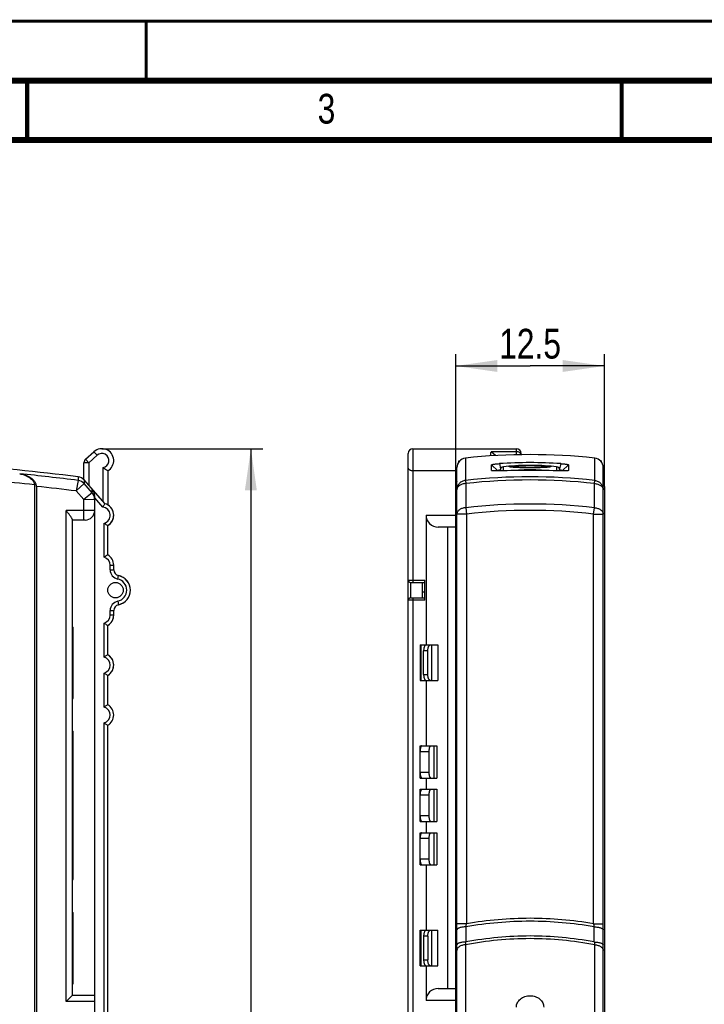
# Model space of a CAD drawing. Header units: millimetres. Extents: x 0 to 420, y 0 to 297.
# Tile 13 of 36: x 114 to 172, y 214 to 297. Entities that reach past the tile are written whole.
import ezdxf

# ---------------------------------------------------------------- set-up
doc = ezdxf.new("R2010")
doc.units = ezdxf.units.MM
doc.header["$LTSCALE"] = 23.1
doc.layers.get('0').update_dxf_attribs({"linetype": 'CONTINUOUS'})
for name, color, linetype in [('T-REX12-TA1-1XX_DXF_DIMENSION', 7, 'CONTINUOUS'), ('T-REX12-TA1-1XX_DXF_FORMAT', 7, 'CONTINUOUS'), ('T-REX12-TA1-DXF_CONTINUOUS_LINE', 7, 'CONTINUOUS'), ('T-REX12-TXX_DXF_CONTINUOUS_LINE', 7, 'CONTINUOUS')]:
    doc.layers.add(name, color=color, linetype=linetype)
doc.styles.get("Standard").update_dxf_attribs({"font": 'txt', "width": 0.8})
doc.dimstyles.new('DIMSTYLE_2', dxfattribs={"dimtxt": 2.5, "dimasz": 3.5, "dimexe": 1, "dimexo": 0, "dimtad": 1, "dimdec": 3, "dimdsep": 46, "dimtxsty": 'Standard', "dimblk": '_FILLED', "dimblk1": '_FILLED', "dimblk2": '_FILLED', "dimcen": 0.09, "dimclrt": 5, "dimadec": 0, "dimazin": 0, "dimtp": 0.2, "dimtm": 0.2, "dimtfac": 1, "dimtdec": 3, "dimtofl": 0, "dimtmove": 0, "dimatfit": 3, "dimldrblk": '_FILLED', "dimfxl": 1, "dimtolj": 1, "dimarcsym": 0})
doc.dimstyles.new('DIMSTYLE_3', dxfattribs={"dimtxt": 2.5, "dimasz": 3.5, "dimexe": 1, "dimexo": 0, "dimtad": 1, "dimdec": 0, "dimdsep": 46, "dimtxsty": 'Standard', "dimblk": '_FILLED', "dimblk1": '_FILLED', "dimblk2": '_FILLED', "dimcen": 0.09, "dimclrt": 5, "dimadec": 0, "dimazin": 0, "dimtp": 0.3, "dimtm": 0.3, "dimtfac": 1, "dimtdec": 0, "dimtofl": 0, "dimtmove": 0, "dimatfit": 3, "dimldrblk": '_FILLED', "dimfxl": 1, "dimtolj": 1, "dimarcsym": 0})

# ---------------------------------------------------------------- blocks, each defined once
blk = doc.blocks.new('_FILLED')
at = {"color": 0, "linetype": 'ByBlock'}
blk.add_solid([(0, 0), (-1, 0.143), (-1, -0.143)], dxfattribs=at)
blk = doc.blocks.new('*D2')
at = {"layer": 'T-REX12-TA1-1XX_DXF_DIMENSION', "color": 2, "linetype": 'Continuous'}
for p, q in [((151.044, 257.873), (151.044, 268.999)), ((163.544, 257.873), (163.544, 268.999)), ((151.044, 267.999), (157.294, 267.999)), ((163.544, 267.999), (157.294, 267.999))]:
    blk.add_line(p, q, dxfattribs=at)
at = {"layer": 'T-REX12-TA1-1XX_DXF_DIMENSION', "color": 2, "linetype": 'Continuous', "xscale": 3.5, "yscale": 3.5, "zscale": 3.5, "rotation": 180}
blk.add_blockref('_FILLED', (151.044, 267.999), dxfattribs=at)
at = {"layer": 'T-REX12-TA1-1XX_DXF_DIMENSION', "color": 2, "linetype": 'Continuous', "xscale": 3.5, "yscale": 3.5, "zscale": 3.5}
blk.add_blockref('_FILLED', (163.544, 267.999), dxfattribs=at)
at = {"layer": 'T-REX12-TA1-1XX_DXF_DIMENSION', "color": 5, "linetype": 'Continuous', "insert": (157.294, 271.124), "char_height": 2.5, "width": 9.91071, "attachment_point": 2, "line_spacing_factor": 0.9}
blk.add_mtext('12.5', dxfattribs=at)
blk = doc.blocks.new('*D3')
at = {"layer": 'T-REX12-TA1-1XX_DXF_DIMENSION', "color": 2, "linetype": 'Continuous'}
for p, q in [((121.277, 261.043), (134.812, 261.043)), ((133.812, 261.043), (133.812, 211.793)), ((133.812, 162.543), (133.812, 211.793)), ((101.777, 162.543), (134.812, 162.543))]:
    blk.add_line(p, q, dxfattribs=at)
at = {"layer": 'T-REX12-TA1-1XX_DXF_DIMENSION', "color": 2, "linetype": 'Continuous', "xscale": 3.5, "yscale": 3.5, "zscale": 3.5}
for p, rotation in [((133.812, 261.043), 90), ((133.812, 162.543), 270)]:
    blk.add_blockref('_FILLED', p, dxfattribs=dict(at, rotation=rotation))
at = {"layer": 'T-REX12-TA1-1XX_DXF_DIMENSION', "color": 5, "linetype": 'Continuous', "insert": (130.687, 211.793), "char_height": 2.5, "width": 5.89286, "attachment_point": 2, "rotation": 90, "line_spacing_factor": 0.9}
blk.add_mtext('99', dxfattribs=at)

msp = doc.modelspace()

# ---------------------------------------------------------------- linework, layer by layer
at = {"layer": 'T-REX12-TA1-1XX_DXF_FORMAT', "color": 9, "linetype": 'Continuous', "const_width": 0.25}
msp.add_lwpolyline([(0, 297), (420, 297)], dxfattribs=at)
at = {"layer": 'T-REX12-TA1-1XX_DXF_FORMAT', "color": 7, "linetype": 'Continuous'}
for points, const_width in [([(125, 292), (125, 297)], 0.25), ([(415, 292), (15, 292)], 0.5), ([(115, 287), (115, 292)], 0.35), ([(165, 287), (165, 292)], 0.35), ([(410, 287), (20, 287)], 0.5)]:
    msp.add_lwpolyline(points, dxfattribs=dict(at, const_width=const_width))
at = {"layer": 'T-REX12-TA1-DXF_CONTINUOUS_LINE', "color": 9, "linetype": 'Continuous'}
for p, q in [((151.857, 260.247), (151.857, 258.3767)), ((162.7309, 258.3767), (162.7309, 260.247)), ((119.2843, 258.6752), (119.2826, 258.3769)), ((119.7862, 258.4108), (119.7848, 258.1142)), ((119.2825, 258.3764), (119.1307, 257.4837)), ((119.1307, 257.4837), (119.7828, 258.1121)), ((119.2826, 258.3769), (119.2825, 258.3764)), ((119.7828, 258.1121), (119.7848, 258.1142)), ((120.4765, 257.3269), (119.7848, 258.1142)), ((120.4768, 257.3275), (120.4769, 257.6006)), ((121.5267, 256.4118), (120.4769, 257.6006)), ((151.857, 258.3767), (151.8857, 258.114)), ((151.8857, 258.114), (151.8834, 256.0739)), ((162.7022, 258.114), (162.7309, 258.3767)), ((162.7045, 256.0739), (162.7022, 258.114)), ((119.7674, 256.759), (119.1307, 257.4837)), ((120.4765, 257.3269), (119.7674, 256.759)), ((119.7674, 256.759), (120.6749, 256.8003)), ((119.7674, 255.0435), (119.7674, 256.759)), ((120.4768, 257.3275), (120.4765, 257.3269)), ((121.3688, 256.1375), (120.6774, 256.9205)), ((151.8834, 256.0739), (151.944, 255.5475)), ((162.644, 255.5475), (162.7045, 256.0739)), ((118.2774, 214.5435), (118.2774, 255.8435)), ((120.6774, 255.8435), (118.2774, 255.8435)), ((151.944, 255.5475), (151.144, 255.5475)), ((151.944, 255.5475), (151.944, 221.0823)), ((162.644, 221.0823), (162.644, 255.5475)), ((162.644, 255.5475), (163.444, 255.5475)), ((121.4774, 251.9143), (121.4774, 254.7727)), ((121.9774, 250.8581), (121.9774, 251.2435)), ((121.9774, 251.2435), (122.2774, 251.2435)), ((121.9774, 250.8581), (122.2774, 250.8581)), ((122.6174, 250.0743), (122.6774, 250.3682)), ((122.6174, 248.2127), (122.6774, 247.9187)), ((121.9774, 247.0435), (121.9774, 247.4288)), ((121.9774, 247.4288), (122.2774, 247.4288)), ((122.2774, 247.0435), (121.9774, 247.0435)), ((121.4774, 243.5143), (121.4774, 246.3727)), ((121.4774, 239.3143), (121.4774, 242.1727)), ((121.4774, 199.1579), (121.4774, 237.9727)), ((151.944, 221.0823), (151.144, 221.0823)), ((151.9006, 220.8197), (151.9, 219.5523)), ((162.644, 221.0823), (163.444, 221.0823)), ((162.6879, 219.5523), (162.6873, 220.8197)), ((151.857, 219.3145), (151.857, 199.6056)), ((162.7309, 199.6056), (162.7309, 219.3145)), ((120.6774, 214.5435), (118.2774, 214.5435))]:
    msp.add_line(p, q, dxfattribs=at)
at = {"layer": 'T-REX12-TA1-DXF_CONTINUOUS_LINE', "color": 7, "linetype": 'Continuous'}
for p, q in [((151.144, 162.5435), (151.144, 259.4517)), ((151.294, 259.918), (151.294, 260.0196)), ((151.294, 260.0196), (151.3806, 260.0196)), ((154.0616, 259.2137), (154.0616, 259.6868)), ((154.0616, 259.6868), (154.594, 259.1894)), ((154.0616, 259.2137), (154.0773, 259.1991)), ((154.7133, 259.7848), (154.8216, 259.3448)), ((159.8746, 259.7848), (159.7663, 259.3448)), ((160.5263, 259.6868), (159.994, 259.1894)), ((160.5263, 259.2137), (160.5106, 259.1991)), ((160.5263, 259.6868), (160.5263, 259.2137)), ((163.2073, 260.0196), (163.294, 260.0196)), ((163.294, 259.918), (163.294, 260.0196)), ((163.444, 162.5435), (163.444, 259.4517)), ((114.3693, 258.9321), (114.3727, 258.9315)), ((121.5604, 256.4026), (119.7862, 258.4108)), ((154.594, 259.1695), (154.594, 259.1894)), ((159.994, 259.1894), (159.994, 259.1695)), ((115.6042, 258.0019), (115.6042, 186.8245)), ((115.7774, 257.8728), (115.7774, 186.9176)), ((151.044, 186.9176), (151.044, 257.8728)), ((163.544, 257.8728), (163.544, 186.9176)), ((120.6774, 199.5435), (120.6774, 257.0602)), ((118.7774, 255.1019), (118.7774, 215.0435)), ((119.8774, 255.0435), (118.7774, 255.0435)), ((121.7774, 252.1095), (121.7774, 254.5775)), ((122.2774, 250.8581), (122.2774, 251.2435)), ((122.2774, 247.0435), (122.2774, 247.4288)), ((118.7774, 246.0435), (118.8774, 246.0435)), ((118.8774, 240.0435), (118.8774, 246.0435)), ((121.7774, 243.7095), (121.7774, 246.1775)), ((121.7774, 239.5095), (121.7774, 241.9775)), ((118.7774, 240.0435), (118.8774, 240.0435)), ((121.7774, 169.4264), (121.7774, 237.7775)), ((118.7774, 237.2935), (118.8774, 237.2935)), ((118.8774, 224.7935), (118.8774, 237.2935)), ((118.7774, 224.7935), (118.8774, 224.7935)), ((118.7774, 222.0435), (118.8774, 222.0435)), ((118.8774, 216.0435), (118.8774, 222.0435)), ((118.7774, 216.0435), (118.8774, 216.0435)), ((118.7774, 215.0435), (118.2774, 214.5435)), ((120.6774, 215.0435), (118.7774, 215.0435))]:
    msp.add_line(p, q, dxfattribs=at)
msp.add_circle((122.4274, 249.1435), 0.65, dxfattribs=at)
for centre, radius, start, end in [((151.944, 259.4517), 0.8, 96.242678, 180), ((157.294, 210.5435), 50, 83.757322, 96.242678), ((162.644, 259.4517), 0.8, 0, 83.757322), ((88.7774, 10.5435), 250, 82.990881, 85.355945), ((157.294, 220.8103), 39.0598, 86.211763, 93.788237), ((157.294, 178.3964), 80.8172, 88.170128, 91.829872), ((119.1866, 257.8812), 0.8, 41.460547, 82.990884), ((121.2774, 255.4435), 1, 300, 75.555961), ((119.8774, 255.8435), 0.8, 270, 360), ((121.2774, 251.2435), 1, 0, 60), ((122.7774, 250.8581), 0.5, 180, 258.463041), ((122.4274, 249.1435), 1.25, 281.536959, 78.463041), ((122.7774, 247.4288), 0.5, 101.536959, 180), ((121.2774, 247.0435), 1, 300, 360), ((121.2774, 242.8435), 1, 300, 60), ((121.2774, 238.6435), 1, 300, 60)]:
    msp.add_arc(centre, radius, start, end, dxfattribs=at)
at = {"layer": 'T-REX12-TA1-DXF_CONTINUOUS_LINE', "color": 9, "linetype": 'Continuous'}
for centre, radius, start, end in [((88.7774, 10.5435), 248.9083, 83.812766, 85.367091), ((88.7774, 10.5435), 249.7033, 82.982912, 84.116688), ((157.2939, 209.0129), 49.6623, 83.714637, 96.285362), ((157.2939, 208.9928), 49.418, 83.716939, 96.283056), ((88.7774, 10.5435), 248.7987, 82.992503, 83.769908), ((119.1804, 257.5778), 0.8051, 41.57177, 82.716023), ((119.1863, 257.5811), 0.8016, 41.690549, 83.096876), ((119.8726, 256.7986), 0.8023, 0.121943, 41.178319), ((119.8853, 256.8006), 0.7922, 0.02611, 41.69401), ((121.2774, 255.4435), 0.7, 286.60155, 82.497841), ((157.294, 209.0085), 47.3754, 83.44207, 96.55794), ((157.294, 209.0382), 46.816, 83.437958, 96.562045), ((121.2774, 251.2435), 0.7, 0, 73.39845), ((122.7774, 250.8581), 0.8, 180, 258.463041), ((122.4274, 249.1435), 0.95, 281.536959, 78.463041), ((122.7774, 247.4288), 0.8, 101.536959, 180), ((121.2774, 247.0435), 0.7, 286.60155, 360), ((121.2774, 242.8435), 0.7, 286.60155, 73.39845), ((121.2774, 238.6435), 0.7, 286.60155, 73.39845), ((157.302, 190.192), 31.1004, 90.014801, 100.001563), ((157.3015, 190.0555), 31.486, 90.013866, 99.79701), ((157.2863, 190.0554), 31.4861, 80.203004, 89.986204), ((157.2859, 190.1919), 31.1005, 79.998449, 89.98526), ((97.1384, 229.9938), 55.5254, 350.489798, 350.764452), ((217.5221, 230.0058), 55.5989, 189.235717, 189.510008), ((157.3038, 190.8685), 28.9628, 90.019604, 100.839877), ((112.2773, 226.5952), 40.2438, 349.576876, 349.920928), ((157.3033, 190.7834), 29.272, 90.01838, 100.637321), ((157.2846, 190.7833), 29.272, 79.362683, 89.981682), ((157.2841, 190.8685), 28.9628, 79.160127, 89.980471), ((201.7457, 226.4931), 39.6697, 190.076622, 190.425653)]:
    msp.add_arc(centre, radius, start, end, dxfattribs=at)
at = {"layer": 'T-REX12-TA1-DXF_CONTINUOUS_LINE', "color": 7, "linetype": 'Continuous'}
for points, knots in [([(154.0616, 259.6868), (154.0616, 259.6889), (154.0641, 259.6923), (154.0686, 259.6955), (154.0763, 259.6999), (154.0898, 259.7051), (154.1103, 259.7113), (154.1364, 259.7177), (154.1816, 259.7272), (154.2506, 259.7387), (154.3468, 259.7517), (154.4585, 259.7641), (154.5824, 259.7754), (154.6687, 259.7818), (154.7133, 259.7848)], [0, 0, 0, 0, 0.0094087, 0.0164616, 0.0254195, 0.0493941, 0.0816449, 0.1221204, 0.1706229, 0.2904637, 0.4379576, 0.6088841, 0.79823, 1, 1, 1, 1]), ([(154.0655, 259.2062), (154.0644, 259.2073), (154.0624, 259.2095), (154.0616, 259.2124), (154.0616, 259.2137)], [0, 0, 0, 0, 0.5442525, 1, 1, 1, 1]), ([(154.594, 259.1894), (154.5939, 259.193), (154.5966, 259.1989), (154.6023, 259.2056), (154.6116, 259.2138), (154.6278, 259.2241), (154.6522, 259.236), (154.6825, 259.248), (154.718, 259.2596), (154.7578, 259.2705), (154.7859, 259.2769), (154.8004, 259.28)], [0, 0, 0, 0, 0.0469543, 0.0777231, 0.1144523, 0.2068811, 0.3246243, 0.4659809, 0.6281417, 0.8075049, 1, 1, 1, 1]), ([(159.7875, 259.28), (159.802, 259.2769), (159.8301, 259.2705), (159.8699, 259.2596), (159.9054, 259.248), (159.9357, 259.236), (159.9601, 259.2241), (159.9763, 259.2138), (159.9856, 259.2056), (159.9913, 259.1989), (159.994, 259.193), (159.994, 259.1894)], [0, 0, 0, 0, 0.192476, 0.3718824, 0.5340629, 0.6754342, 0.7931831, 0.8856064, 0.9223335, 0.953106, 1, 1, 1, 1]), ([(159.8746, 259.7848), (159.9192, 259.7818), (160.0056, 259.7754), (160.1296, 259.7641), (160.2413, 259.7517), (160.3374, 259.7387), (160.4064, 259.7272), (160.4516, 259.7177), (160.4777, 259.7113), (160.4982, 259.7051), (160.5116, 259.6999), (160.5194, 259.6955), (160.5238, 259.6922), (160.5263, 259.6889), (160.5263, 259.6868)], [0, 0, 0, 0, 0.2020068, 0.3913044, 0.5622088, 0.7096761, 0.8294845, 0.8779723, 0.9184286, 0.9506609, 0.9746236, 0.9835746, 0.9906189, 1, 1, 1, 1]), ([(160.5263, 259.2137), (160.5263, 259.2124), (160.5255, 259.2095), (160.5235, 259.2072), (160.5224, 259.2062)], [0, 0, 0, 0, 0.4563009, 1, 1, 1, 1]), ([(114.3727, 258.9315), (114.4377, 258.9206), (114.567, 258.8934), (114.7576, 258.8364), (114.9438, 258.7618), (115.1234, 258.6677), (115.2929, 258.5506), (115.4196, 258.4298), (115.5051, 258.3161), (115.5583, 258.2201), (115.595, 258.1145), (115.6042, 258.0395), (115.6042, 258.0019)], [0, 0, 0, 0, 0.1194844, 0.23958, 0.3605488, 0.4827534, 0.6067444, 0.7334042, 0.7982541, 0.8643289, 0.9316953, 1, 1, 1, 1]), ([(115.7774, 257.8728), (115.7774, 257.9157), (115.7669, 258.0012), (115.725, 258.1216), (115.6642, 258.231), (115.5667, 258.3606), (115.4222, 258.4982), (115.2288, 258.6316), (115.024, 258.7387), (114.8117, 258.8236), (114.5943, 258.8884), (114.4468, 258.9192), (114.3727, 258.9315)], [0, 0, 0, 0, 0.0683057, 0.1356711, 0.2017451, 0.2665923, 0.3932503, 0.5172423, 0.6394472, 0.7604168, 0.8805131, 1, 1, 1, 1]), ([(154.7133, 259.1725), (154.6718, 259.1711), (154.5912, 259.1691), (154.4749, 259.1681), (154.3689, 259.1691), (154.2758, 259.1721), (154.1978, 259.1772), (154.1432, 259.1833), (154.1086, 259.1896), (154.0897, 259.1944), (154.0756, 259.1994), (154.0681, 259.2038), (154.0655, 259.2062)], [0, 0, 0, 0, 0.1910725, 0.3708149, 0.5346916, 0.6786878, 0.799393, 0.8940826, 0.931062, 0.9609531, 0.9838034, 1, 1, 1, 1]), ([(160.5224, 259.2062), (160.5198, 259.2038), (160.5123, 259.1994), (160.4982, 259.1944), (160.4793, 259.1896), (160.4447, 259.1833), (160.3901, 259.1772), (160.3121, 259.1721), (160.2189, 259.1691), (160.1128, 259.1681), (159.9966, 259.1691), (159.9161, 259.1711), (159.8746, 259.1725)], [0, 0, 0, 0, 0.0162009, 0.039054, 0.0689562, 0.1059507, 0.2006695, 0.3214121, 0.4654485, 0.629361, 0.8091939, 1, 1, 1, 1]), ([(120.6774, 257.0602), (120.6774, 257.1121), (120.6677, 257.2138), (120.6264, 257.3579), (120.563, 257.488), (120.5074, 257.5651), (120.4769, 257.6006)], [0, 0, 0, 0, 0.2649741, 0.5175341, 0.7611539, 1, 1, 1, 1]), ([(151.1439, 258.3086), (151.1141, 258.2446), (151.0634, 258.1025), (151.044, 257.9521), (151.044, 257.8728)], [0, 0, 0, 0, 0.4709868, 1, 1, 1, 1]), ([(163.544, 257.8728), (163.544, 257.9521), (163.5245, 258.1025), (163.4738, 258.2446), (163.444, 258.3086)], [0, 0, 0, 0, 0.5290132, 1, 1, 1, 1]), ([(121.5267, 256.4118), (121.5219, 256.4041), (121.467, 256.314), (121.4141, 256.2226), (121.3688, 256.1375)], [0, 0, 0, 0, 0.0860327, 1, 1, 1, 1]), ([(118.7774, 255.1019), (118.7774, 255.1114), (118.7739, 255.1324), (118.7625, 255.1651), (118.7453, 255.2019), (118.7144, 255.2578), (118.6658, 255.3331), (118.5988, 255.4279), (118.5241, 255.528), (118.4443, 255.6315), (118.3616, 255.737), (118.3056, 255.8079), (118.2774, 255.8435)], [0, 0, 0, 0, 0.0316027, 0.0701629, 0.1154037, 0.1665453, 0.2830364, 0.4134807, 0.5532845, 0.699175, 0.8487251, 1, 1, 1, 1]), ([(121.4774, 254.7727), (121.5424, 254.7243), (121.6417, 254.6578), (121.7442, 254.5967), (121.7774, 254.5775)], [0, 0, 0, 0, 0.6784437, 1, 1, 1, 1]), ([(121.7774, 252.1095), (121.7442, 252.0903), (121.6417, 252.0292), (121.5424, 251.9627), (121.4774, 251.9143)], [0, 0, 0, 0, 0.3215563, 1, 1, 1, 1]), ([(121.4774, 246.3727), (121.5424, 246.3243), (121.6417, 246.2578), (121.7442, 246.1967), (121.7774, 246.1775)], [0, 0, 0, 0, 0.6784437, 1, 1, 1, 1]), ([(121.7774, 243.7095), (121.7442, 243.6903), (121.6417, 243.6292), (121.5424, 243.5627), (121.4774, 243.5143)], [0, 0, 0, 0, 0.3215563, 1, 1, 1, 1]), ([(121.4774, 242.1727), (121.5424, 242.1243), (121.6417, 242.0578), (121.7442, 241.9967), (121.7774, 241.9775)], [0, 0, 0, 0, 0.6784437, 1, 1, 1, 1]), ([(121.7774, 239.5095), (121.7442, 239.4903), (121.6417, 239.4292), (121.5424, 239.3627), (121.4774, 239.3143)], [0, 0, 0, 0, 0.3215563, 1, 1, 1, 1]), ([(121.4774, 237.9727), (121.5424, 237.9243), (121.6417, 237.8578), (121.7442, 237.7967), (121.7774, 237.7775)], [0, 0, 0, 0, 0.6784437, 1, 1, 1, 1]), ([(156.144, 214.0751), (156.144, 214.1373), (156.1591, 214.2634), (156.2257, 214.4442), (156.3333, 214.6107), (156.4775, 214.7565), (156.6528, 214.8762), (156.8524, 214.9652), (157.0689, 215.02), (157.294, 215.0385), (157.519, 215.02), (157.7355, 214.9652), (157.9351, 214.8762), (158.1104, 214.7565), (158.2546, 214.6107), (158.3622, 214.4442), (158.4288, 214.2634), (158.444, 214.1373), (158.444, 214.0751)], [0, 0, 0, 0, 0.0563862, 0.1138642, 0.17317, 0.2347148, 0.2985574, 0.3644331, 0.4318164, 0.5, 0.5681836, 0.6355669, 0.7014426, 0.7652852, 0.82683, 0.8861358, 0.9436138, 1, 1, 1, 1])]:
    msp.add_open_spline(points, degree=3, knots=knots, dxfattribs=at)
at = {"layer": 'T-REX12-TA1-DXF_CONTINUOUS_LINE', "color": 9, "linetype": 'Continuous'}
for points, knots in [([(151.857, 258.3767), (151.8086, 258.3714), (151.7126, 258.3521), (151.5765, 258.2977), (151.4526, 258.2196), (151.345, 258.1204), (151.2574, 258.0035), (151.1926, 257.8728), (151.1529, 257.7325), (151.144, 257.6357), (151.144, 257.5874)], [0, 0, 0, 0, 0.1254682, 0.2508411, 0.3760761, 0.5011461, 0.6260462, 0.750794, 0.875427, 1, 1, 1, 1]), ([(151.8857, 258.114), (151.7884, 258.1093), (151.6449, 258.0852), (151.4707, 258.0169), (151.3585, 257.9517), (151.2661, 257.8736), (151.197, 257.7849), (151.1538, 257.6884), (151.144, 257.6204), (151.144, 257.5874)], [0, 0, 0, 0, 0.2940974, 0.4329086, 0.563276, 0.6841962, 0.7958907, 0.900078, 1, 1, 1, 1]), ([(162.7022, 258.114), (162.7995, 258.1093), (162.943, 258.0852), (163.1172, 258.0169), (163.2294, 257.9517), (163.3218, 257.8736), (163.391, 257.7849), (163.4341, 257.6884), (163.444, 257.6204), (163.444, 257.5874)], [0, 0, 0, 0, 0.2940974, 0.4329086, 0.563276, 0.6841962, 0.7958907, 0.900078, 1, 1, 1, 1]), ([(162.7309, 258.3767), (162.7793, 258.3714), (162.8753, 258.3521), (163.0114, 258.2977), (163.1353, 258.2196), (163.2429, 258.1204), (163.3305, 258.0035), (163.3953, 257.8728), (163.435, 257.7325), (163.444, 257.6357), (163.444, 257.5874)], [0, 0, 0, 0, 0.1254682, 0.2508411, 0.3760761, 0.5011461, 0.6260462, 0.750794, 0.875427, 1, 1, 1, 1]), ([(120.6749, 256.8003), (120.6756, 256.8004), (120.6762, 256.8004), (120.6774, 256.8007), (120.6774, 256.8009)], [0, 0, 0, 0, 0.7221995, 1, 1, 1, 1]), ([(151.8834, 256.0739), (151.7863, 256.0691), (151.6432, 256.0447), (151.4696, 255.9764), (151.3577, 255.9112), (151.2657, 255.8332), (151.1968, 255.7447), (151.1538, 255.6483), (151.144, 255.5805), (151.144, 255.5475)], [0, 0, 0, 0, 0.2941326, 0.4329252, 0.5632681, 0.6841694, 0.7958587, 0.9000566, 1, 1, 1, 1]), ([(162.7045, 256.0739), (162.8016, 256.0691), (162.9447, 256.0447), (163.1183, 255.9764), (163.2302, 255.9112), (163.3222, 255.8332), (163.3912, 255.7447), (163.4341, 255.6483), (163.444, 255.5805), (163.444, 255.5475)], [0, 0, 0, 0, 0.2941326, 0.4329252, 0.5632681, 0.6841694, 0.7958587, 0.9000566, 1, 1, 1, 1]), ([(151.9006, 220.8197), (151.8506, 220.8189), (151.7528, 220.8144), (151.6114, 220.7992), (151.4816, 220.7763), (151.3683, 220.7464), (151.2866, 220.7152), (151.2332, 220.6868), (151.2016, 220.6655), (151.1764, 220.6434), (151.158, 220.6204), (151.1466, 220.5966), (151.144, 220.5801), (151.144, 220.5722)], [0, 0, 0, 0, 0.1790293, 0.3506144, 0.5093455, 0.650471, 0.770279, 0.8215057, 0.8668356, 0.906493, 0.9410638, 0.9716529, 1, 1, 1, 1]), ([(162.6873, 220.8197), (162.7373, 220.8189), (162.8351, 220.8144), (162.9765, 220.7992), (163.1063, 220.7763), (163.2197, 220.7464), (163.3013, 220.7152), (163.3547, 220.6868), (163.3864, 220.6655), (163.4115, 220.6434), (163.4299, 220.6204), (163.4413, 220.5966), (163.444, 220.5801), (163.444, 220.5722)], [0, 0, 0, 0, 0.1790293, 0.3506144, 0.5093455, 0.650471, 0.770279, 0.8215057, 0.8668356, 0.906493, 0.9410638, 0.9716529, 1, 1, 1, 1]), ([(151.9, 219.5523), (151.85, 219.5514), (151.7523, 219.5469), (151.6109, 219.5318), (151.4813, 219.5088), (151.368, 219.4788), (151.2864, 219.4477), (151.2331, 219.4192), (151.2015, 219.398), (151.1764, 219.3759), (151.158, 219.3529), (151.1466, 219.3291), (151.144, 219.3126), (151.144, 219.3047)], [0, 0, 0, 0, 0.1790438, 0.3506258, 0.5093431, 0.6504511, 0.7702448, 0.8214678, 0.8667973, 0.9064582, 0.9410369, 0.9716381, 1, 1, 1, 1]), ([(162.6879, 219.5523), (162.7379, 219.5514), (162.8356, 219.5469), (162.977, 219.5318), (163.1066, 219.5088), (163.2199, 219.4788), (163.3015, 219.4477), (163.3548, 219.4192), (163.3864, 219.398), (163.4115, 219.3759), (163.4299, 219.3529), (163.4413, 219.3291), (163.444, 219.3126), (163.444, 219.3047)], [0, 0, 0, 0, 0.1790438, 0.3506258, 0.5093431, 0.6504511, 0.7702448, 0.8214678, 0.8667973, 0.9064582, 0.9410369, 0.9716381, 1, 1, 1, 1]), ([(151.857, 219.3145), (151.7629, 219.3084), (151.6251, 219.2852), (151.457, 219.223), (151.3496, 219.1651), (151.2613, 219.0963), (151.195, 219.0186), (151.1535, 218.9341), (151.144, 218.8742), (151.144, 218.8452)], [0, 0, 0, 0, 0.305112, 0.4470957, 0.578692, 0.6986796, 0.8072315, 0.9063387, 1, 1, 1, 1]), ([(162.7309, 219.3145), (162.825, 219.3084), (162.9628, 219.2852), (163.1309, 219.223), (163.2383, 219.1651), (163.3266, 219.0963), (163.3929, 219.0186), (163.4344, 218.9341), (163.444, 218.8742), (163.444, 218.8452)], [0, 0, 0, 0, 0.305112, 0.4470957, 0.578692, 0.6986796, 0.8072315, 0.9063387, 1, 1, 1, 1])]:
    msp.add_open_spline(points, degree=3, knots=knots, dxfattribs=at)
at = {"layer": 'T-REX12-TXX_DXF_CONTINUOUS_LINE', "color": 9, "linetype": 'Continuous'}
for p, q in [((147.444, 261.0435), (147.444, 249.7935)), ((156.144, 260.5287), (156.144, 261.0435)), ((119.9108, 260.1627), (120.1774, 259.8646)), ((120.1774, 259.8646), (120.8774, 260.4907)), ((120.8774, 260.4907), (120.6108, 260.7888)), ((154.3805, 260.4572), (154.0096, 260.7888)), ((156.144, 260.7888), (154.0096, 260.7888)), ((120.1774, 259.8646), (119.7774, 259.8646)), ((120.1774, 259.8646), (120.1774, 257.968)), ((121.3774, 256.6098), (121.3774, 259.4519)), ((155.0605, 259.1827), (155.0605, 259.5184)), ((159.5275, 259.5184), (159.5275, 259.1827)), ((148.544, 255.4435), (151.044, 255.4435)), ((147.044, 249.9935), (148.444, 249.9935)), ((147.244, 249.7935), (147.244, 248.4935)), ((147.444, 248.4935), (147.444, 213.0435)), ((148.444, 248.2935), (147.044, 248.2935)), ((148.1062, 244.5435), (148.1062, 241.5435)), ((149.0263, 241.5435), (149.0263, 244.5435)), ((148.6969, 244.0435), (148.344, 244.0435)), ((148.344, 242.0435), (148.6969, 242.0435)), ((148.0598, 236.0435), (148.0598, 235.7653)), ((149.2158, 233.3435), (149.2158, 236.0435)), ((148.8059, 235.5435), (148.044, 235.5435)), ((148.044, 233.8435), (148.8059, 233.8435)), ((148.0598, 233.6217), (148.0598, 233.3435)), ((148.8059, 231.8935), (148.044, 231.8935)), ((148.0598, 232.3935), (148.0598, 232.1153)), ((149.2158, 229.6935), (149.2158, 232.3935)), ((148.044, 230.1935), (148.8059, 230.1935)), ((148.0598, 229.9717), (148.0598, 229.6935)), ((148.0598, 228.7435), (148.0598, 228.4653)), ((149.2158, 226.0435), (149.2158, 228.7435)), ((148.8059, 228.2435), (148.044, 228.2435)), ((148.044, 226.5435), (148.8059, 226.5435)), ((148.0598, 226.3217), (148.0598, 226.0435)), ((148.1062, 220.5435), (148.1062, 217.5435)), ((149.0263, 217.5435), (149.0263, 220.5435)), ((148.6969, 220.0435), (148.344, 220.0435)), ((148.344, 218.0435), (148.6969, 218.0435)), ((151.044, 214.6435), (148.544, 214.6435))]:
    msp.add_line(p, q, dxfattribs=at)
at = {"layer": 'T-REX12-TXX_DXF_CONTINUOUS_LINE', "color": 7, "linetype": 'Continuous'}
for p, q in [((147.444, 261.0435), (156.144, 261.0435)), ((119.9108, 260.1627), (120.6108, 260.7888)), ((147.044, 249.9935), (147.044, 260.6435)), ((156.544, 260.5367), (156.544, 260.6435)), ((119.7774, 258.4202), (119.7774, 259.8646)), ((154.794, 259.2203), (154.794, 259.1749)), ((156.044, 259.4627), (156.044, 259.5712)), ((157.044, 259.6314), (157.044, 259.6419)), ((157.544, 259.6419), (157.544, 259.6314)), ((158.544, 259.4627), (158.544, 259.5712)), ((159.794, 259.1749), (159.794, 259.2203)), ((121.7774, 259.1775), (121.7774, 256.3095)), ((151.144, 259.1775), (147.444, 259.1775)), ((148.544, 255.4435), (148.544, 244.5435)), ((151.044, 254.4435), (149.5725, 254.4435)), ((150.344, 254.4435), (150.344, 215.6435)), ((147.044, 213.0435), (147.044, 249.993)), ((147.244, 249.7935), (148.444, 249.7935)), ((148.244, 248.4935), (148.244, 249.7935)), ((148.444, 248.2935), (148.444, 249.9935)), ((147.244, 248.4935), (148.444, 248.4935)), ((148.444, 248.9871), (148.244, 248.9871)), ((148.044, 244.5435), (148.044, 241.5435)), ((148.044, 244.5435), (149.544, 244.5435)), ((149.544, 244.5435), (149.544, 241.5435)), ((148.344, 242.0435), (148.344, 244.0435)), ((148.6969, 242.0435), (148.6969, 244.0435)), ((148.044, 241.5435), (149.544, 241.5435)), ((148.544, 241.5435), (148.544, 236.0435)), ((148.044, 233.3435), (148.044, 236.0435)), ((148.044, 236.0435), (149.444, 236.0435)), ((149.444, 236.0435), (149.444, 233.3435)), ((148.8059, 233.8435), (148.8059, 235.5435)), ((148.044, 233.3435), (149.444, 233.3435)), ((148.544, 233.3435), (148.544, 232.3935)), ((148.044, 229.6935), (148.044, 232.3935)), ((148.044, 232.3935), (149.444, 232.3935)), ((148.8059, 230.1935), (148.8059, 231.8935)), ((149.444, 232.3935), (149.444, 229.6935)), ((148.044, 229.6935), (149.444, 229.6935)), ((148.544, 229.6935), (148.544, 228.7435)), ((148.044, 226.0435), (148.044, 228.7435)), ((148.044, 228.7435), (149.444, 228.7435)), ((149.444, 228.7435), (149.444, 226.0435)), ((148.8059, 226.5435), (148.8059, 228.2435)), ((148.044, 226.0435), (149.444, 226.0435)), ((148.544, 226.0435), (148.544, 220.5435)), ((148.044, 217.5435), (148.044, 220.5435)), ((148.044, 220.5435), (149.544, 220.5435)), ((149.544, 217.5435), (149.544, 220.5435)), ((148.344, 220.0435), (148.344, 218.0435)), ((148.6969, 220.0435), (148.6969, 218.0435)), ((148.044, 217.5435), (149.544, 217.5435)), ((148.544, 217.5435), (148.544, 214.6435)), ((149.5725, 215.6435), (151.044, 215.6435))]:
    msp.add_line(p, q, dxfattribs=at)
for centre, radius, start, end in [((121.2774, 260.0435), 1, 300, 131.810399), ((147.444, 260.6435), 0.4, 90, 180), ((156.144, 260.6435), 0.4, 0, 90), ((120.1774, 259.8646), 0.4, 131.810315, 180), ((155.094, 259.2203), 0.3, 96.411888, 180), ((157.294, 239.6435), 20, 93.781661, 96.411888), ((157.294, 239.6435), 20, 90.716216, 92.005762), ((157.294, 239.6435), 19.9894, 89.283406, 90.716594), ((157.294, 239.6435), 20, 87.994238, 89.283784), ((157.294, 239.6435), 20, 83.588112, 86.218339), ((159.494, 259.2203), 0.3, 0, 83.588112), ((121.2774, 255.4435), 1, 303.001409, 60), ((121.2774, 251.2435), 1, 0, 60), ((122.4274, 249.1435), 1.25, 282.4031, 78.463034), ((147.244, 249.9935), 0.2, 180, 270), ((147.244, 248.2935), 0.2, 90, 180), ((121.2774, 247.0435), 1, 302.960965, 359.999941), ((121.2774, 247.0435), 1, 300, 302.930298), ((121.2774, 242.8435), 1, 303.015814, 60), ((121.2774, 238.6435), 1, 300, 60)]:
    msp.add_arc(centre, radius, start, end, dxfattribs=at)
at = {"layer": 'T-REX12-TXX_DXF_CONTINUOUS_LINE', "color": 9, "linetype": 'Continuous'}
for centre, radius, start, end in [((121.2774, 260.0435), 0.6, 279.594068, 131.810315), ((157.294, 230.7994), 28.4584, 86.068689, 93.931267)]:
    msp.add_arc(centre, radius, start, end, dxfattribs=at)
at = {"layer": 'T-REX12-TXX_DXF_CONTINUOUS_LINE', "color": 7, "linetype": 'Continuous'}
for centre, start_param, end_param in [((149.5725, 255.4435), -3.1415927, -1.5707963), ((149.5725, 214.6435), 1.5707963, 3.1415927)]:
    msp.add_ellipse(centre, major_axis=(1.0286, 0), ratio=0.9722222, start_param=start_param, end_param=end_param, dxfattribs=at)
for points, knots in [([(154.004, 260.4333), (154.0006, 260.4971), (153.9997, 260.6159), (154.0061, 260.7343), (154.0096, 260.7888)], [0, 0, 0, 0, 0.5393828, 1, 1, 1, 1]), ([(121.7774, 259.1775), (121.7651, 259.1846), (121.7199, 259.211), (121.631, 259.2655), (121.5084, 259.3478), (121.4214, 259.4147), (121.3774, 259.4519)], [0, 0, 0, 0, 0.0881422, 0.3229927, 0.6443591, 1, 1, 1, 1]), ([(147.444, 259.1775), (147.415, 259.1775), (147.3584, 259.181), (147.2777, 259.1966), (147.2059, 259.2218), (147.1457, 259.2555), (147.0988, 259.2967), (147.0661, 259.3443), (147.0475, 259.3969), (147.044, 259.4335), (147.044, 259.4519)], [0, 0, 0, 0, 0.1604842, 0.3137493, 0.4545668, 0.5808851, 0.6939814, 0.7978608, 0.8980662, 1, 1, 1, 1]), ([(155.544, 259.5336), (155.544, 259.5374), (155.5506, 259.543), (155.5605, 259.5476), (155.573, 259.5521), (155.5887, 259.5564), (155.6079, 259.5608), (155.6304, 259.5651), (155.667, 259.571), (155.7208, 259.5781), (155.8273, 259.5894), (155.9135, 259.5959), (155.9749, 259.5999)], [0, 0, 0, 0, 0.0259971, 0.0483482, 0.0779335, 0.11496, 0.1594859, 0.2115097, 0.2709856, 0.4118796, 0.5812288, 1, 1, 1, 1]), ([(159.044, 259.5336), (159.044, 259.5318), (159.0424, 259.5288), (159.0391, 259.5259), (159.0336, 259.5223), (159.0239, 259.5181), (159.0092, 259.5133), (158.9903, 259.5085), (158.9674, 259.5038), (158.9405, 259.4992), (158.8969, 259.4927), (158.8328, 259.485), (158.7448, 259.4766), (158.6429, 259.4688), (158.528, 259.4615), (158.4012, 259.4548), (158.2119, 259.4468), (157.9556, 259.439), (157.6313, 259.4334), (157.294, 259.4315), (156.9566, 259.4334), (156.6323, 259.439), (156.376, 259.4468), (156.1868, 259.4548), (156.0599, 259.4615), (155.945, 259.4688), (155.8431, 259.4766), (155.7552, 259.485), (155.691, 259.4927), (155.6474, 259.4992), (155.6205, 259.5038), (155.5976, 259.5085), (155.5787, 259.5133), (155.564, 259.5181), (155.5543, 259.5223), (155.5488, 259.5259), (155.5455, 259.5288), (155.544, 259.5318), (155.544, 259.5336)], [0, 0, 0, 0, 0.0015301, 0.0025562, 0.0038153, 0.0071082, 0.0114965, 0.0170074, 0.0236444, 0.0314005, 0.0402649, 0.0612467, 0.0864093, 0.1155255, 0.1483248, 0.1844972, 0.2237017, 0.3096799, 0.4029733, 0.4999999, 0.5970266, 0.69032, 0.7762981, 0.8155027, 0.851675, 0.8844744, 0.9135906, 0.9387531, 0.959735, 0.9685993, 0.9763554, 0.9829924, 0.9885034, 0.9928916, 0.9961845, 0.9974437, 0.9984698, 1, 1, 1, 1]), ([(155.9749, 259.5999), (156.0034, 259.6018), (156.1295, 259.6095), (156.2557, 259.6151), (156.3534, 259.6187)], [0, 0, 0, 0, 0.2263214, 1, 1, 1, 1]), ([(156.594, 259.6309), (156.5536, 259.6293), (156.4771, 259.626), (156.3689, 259.62), (156.2745, 259.6132), (156.2051, 259.6069), (156.1576, 259.6014), (156.1281, 259.5974), (156.1031, 259.5933), (156.0824, 259.5892), (156.0662, 259.585), (156.0555, 259.5813), (156.0494, 259.5781), (156.0458, 259.5756), (156.044, 259.5729), (156.044, 259.5712)], [0, 0, 0, 0, 0.2171213, 0.4124967, 0.583053, 0.7264254, 0.7872781, 0.8406044, 0.8862526, 0.9241009, 0.9540821, 0.9762735, 0.9845516, 0.9910806, 1, 1, 1, 1]), ([(156.044, 259.5712), (156.044, 259.57), (156.0456, 259.5669), (156.0506, 259.5636), (156.0583, 259.5602), (156.0688, 259.5568), (156.0823, 259.5534), (156.0986, 259.55), (156.1178, 259.5467), (156.149, 259.5421), (156.1948, 259.5366), (156.2576, 259.5307), (156.3304, 259.525), (156.4453, 259.5178), (156.608, 259.5103), (156.8214, 259.5039), (157.053, 259.4999), (157.294, 259.4985), (157.5349, 259.4999), (157.7665, 259.5039), (157.98, 259.5103), (158.1426, 259.5178), (158.2575, 259.525), (158.3303, 259.5307), (158.3931, 259.5366), (158.4389, 259.5421), (158.4701, 259.5467), (158.4893, 259.55), (158.5057, 259.5534), (158.5191, 259.5568), (158.5296, 259.5602), (158.5373, 259.5636), (158.5423, 259.5669), (158.5439, 259.57), (158.5439, 259.5712)], [0, 0, 0, 0, 0.0015278, 0.0038024, 0.0070945, 0.0114836, 0.0169932, 0.0236284, 0.0313857, 0.0402509, 0.0612311, 0.0863956, 0.1155118, 0.1483126, 0.2236911, 0.3096725, 0.4029696, 0.5, 0.5970304, 0.6903275, 0.7763089, 0.8516874, 0.8844882, 0.9136044, 0.9387689, 0.9597491, 0.9686143, 0.9763716, 0.9830068, 0.9885164, 0.9929055, 0.9961976, 0.9984722, 1, 1, 1, 1]), ([(158.5439, 259.5712), (158.5439, 259.5729), (158.5421, 259.5756), (158.5385, 259.5781), (158.5324, 259.5813), (158.5217, 259.585), (158.5055, 259.5892), (158.4849, 259.5933), (158.4598, 259.5974), (158.4303, 259.6014), (158.3828, 259.6069), (158.3134, 259.6132), (158.219, 259.62), (158.1108, 259.626), (158.0343, 259.6293), (157.994, 259.6309)], [0, 0, 0, 0, 0.0089194, 0.0154484, 0.0237265, 0.0459179, 0.0758991, 0.1137474, 0.1593957, 0.212722, 0.2735747, 0.4169472, 0.5875036, 0.7828788, 1, 1, 1, 1]), ([(158.2345, 259.6187), (158.2689, 259.6174), (158.3951, 259.6124), (158.5213, 259.606), (158.613, 259.5999)], [0, 0, 0, 0, 0.2724665, 1, 1, 1, 1]), ([(158.613, 259.5999), (158.6744, 259.5959), (158.7606, 259.5894), (158.8671, 259.5781), (158.9209, 259.571), (158.9575, 259.5651), (158.98, 259.5608), (158.9992, 259.5564), (159.0149, 259.5521), (159.0274, 259.5476), (159.0373, 259.543), (159.0439, 259.5374), (159.044, 259.5336)], [0, 0, 0, 0, 0.4187718, 0.5881213, 0.7290154, 0.7884915, 0.8405153, 0.8850413, 0.9220678, 0.951653, 0.9740039, 1, 1, 1, 1]), ([(148.5792, 244.5435), (148.5715, 244.5435), (148.5558, 244.5418), (148.5239, 244.5316), (148.4851, 244.5053), (148.4448, 244.4577), (148.4098, 244.3949), (148.3812, 244.3192), (148.36, 244.2333), (148.3469, 244.1402), (148.344, 244.076), (148.344, 244.0435)], [0, 0, 0, 0, 0.0389264, 0.079137, 0.1673007, 0.2706516, 0.3909889, 0.527349, 0.6769943, 0.8360575, 1, 1, 1, 1]), ([(148.6969, 244.0435), (148.6969, 244.076), (148.6998, 244.1402), (148.7129, 244.2333), (148.7341, 244.3192), (148.7627, 244.3949), (148.7977, 244.4577), (148.838, 244.5053), (148.8769, 244.5316), (148.9087, 244.5418), (148.9245, 244.5435), (148.9322, 244.5435)], [0, 0, 0, 0, 0.1639425, 0.3230057, 0.4726509, 0.6090111, 0.7293484, 0.8326993, 0.920863, 0.9610736, 1, 1, 1, 1]), ([(148.344, 242.0435), (148.344, 242.0109), (148.3469, 241.9468), (148.36, 241.8537), (148.3812, 241.7677), (148.4098, 241.692), (148.4448, 241.6293), (148.4851, 241.5817), (148.5239, 241.5554), (148.5558, 241.5452), (148.5715, 241.5435), (148.5792, 241.5435)], [0, 0, 0, 0, 0.1639425, 0.3230057, 0.4726509, 0.6090111, 0.7293484, 0.8326993, 0.920863, 0.9610736, 1, 1, 1, 1]), ([(148.9322, 241.5435), (148.9245, 241.5435), (148.9087, 241.5452), (148.8769, 241.5554), (148.838, 241.5817), (148.7977, 241.6293), (148.7627, 241.692), (148.7341, 241.7677), (148.7129, 241.8537), (148.6998, 241.9468), (148.6969, 242.0109), (148.6969, 242.0435)], [0, 0, 0, 0, 0.0389264, 0.079137, 0.1673007, 0.2706516, 0.3909889, 0.527349, 0.6769943, 0.8360575, 1, 1, 1, 1]), ([(148.1963, 236.0435), (148.1912, 236.0435), (148.1807, 236.0417), (148.1655, 236.034), (148.1509, 236.0217), (148.1309, 235.9976), (148.1085, 235.9558), (148.0862, 235.8937), (148.0679, 235.8184), (148.0543, 235.7328), (148.0458, 235.64), (148.044, 235.576), (148.044, 235.5435)], [0, 0, 0, 0, 0.0275432, 0.0575014, 0.0916922, 0.1312356, 0.2281029, 0.3489108, 0.4911627, 0.6506834, 0.8222482, 1, 1, 1, 1]), ([(148.8059, 235.5435), (148.8059, 235.576), (148.8078, 235.64), (148.8162, 235.7328), (148.8299, 235.8184), (148.8482, 235.8937), (148.8704, 235.9558), (148.8929, 235.9976), (148.9129, 236.0217), (148.9275, 236.034), (148.9426, 236.0417), (148.9532, 236.0435), (148.9582, 236.0435)], [0, 0, 0, 0, 0.1777518, 0.3493166, 0.5088373, 0.6510892, 0.7718971, 0.8687644, 0.9083078, 0.9424986, 0.9724568, 1, 1, 1, 1]), ([(148.044, 233.8435), (148.044, 233.811), (148.0458, 233.747), (148.0543, 233.6542), (148.0679, 233.5686), (148.0862, 233.4933), (148.1085, 233.4312), (148.1309, 233.3894), (148.1509, 233.3653), (148.1655, 233.353), (148.1807, 233.3453), (148.1912, 233.3435), (148.1963, 233.3435)], [0, 0, 0, 0, 0.1777518, 0.3493166, 0.5088373, 0.6510892, 0.7718971, 0.8687644, 0.9083078, 0.9424986, 0.9724568, 1, 1, 1, 1]), ([(148.9582, 233.3435), (148.9532, 233.3435), (148.9426, 233.3453), (148.9275, 233.353), (148.9129, 233.3653), (148.8929, 233.3894), (148.8704, 233.4312), (148.8482, 233.4933), (148.8299, 233.5686), (148.8162, 233.6542), (148.8078, 233.747), (148.8059, 233.811), (148.8059, 233.8435)], [0, 0, 0, 0, 0.0275432, 0.0575014, 0.0916922, 0.1312356, 0.2281029, 0.3489108, 0.4911627, 0.6506834, 0.8222482, 1, 1, 1, 1]), ([(148.1963, 232.3935), (148.1912, 232.3935), (148.1807, 232.3917), (148.1655, 232.384), (148.1509, 232.3717), (148.1309, 232.3476), (148.1085, 232.3058), (148.0862, 232.2437), (148.0679, 232.1684), (148.0543, 232.0828), (148.0458, 231.99), (148.044, 231.926), (148.044, 231.8935)], [0, 0, 0, 0, 0.0275432, 0.0575014, 0.0916922, 0.1312356, 0.2281029, 0.3489108, 0.4911627, 0.6506834, 0.8222482, 1, 1, 1, 1]), ([(148.8059, 231.8935), (148.8059, 231.926), (148.8078, 231.99), (148.8162, 232.0828), (148.8299, 232.1684), (148.8482, 232.2437), (148.8704, 232.3058), (148.8929, 232.3476), (148.9129, 232.3717), (148.9275, 232.384), (148.9426, 232.3917), (148.9532, 232.3935), (148.9582, 232.3935)], [0, 0, 0, 0, 0.1777518, 0.3493166, 0.5088373, 0.6510892, 0.7718971, 0.8687644, 0.9083078, 0.9424986, 0.9724568, 1, 1, 1, 1]), ([(148.044, 230.1935), (148.044, 230.161), (148.0458, 230.097), (148.0543, 230.0042), (148.0679, 229.9186), (148.0862, 229.8433), (148.1085, 229.7812), (148.1309, 229.7394), (148.1509, 229.7153), (148.1655, 229.703), (148.1807, 229.6953), (148.1912, 229.6935), (148.1963, 229.6935)], [0, 0, 0, 0, 0.1777518, 0.3493166, 0.5088373, 0.6510892, 0.7718971, 0.8687644, 0.9083078, 0.9424986, 0.9724568, 1, 1, 1, 1]), ([(148.9582, 229.6935), (148.9532, 229.6935), (148.9426, 229.6953), (148.9275, 229.703), (148.9129, 229.7153), (148.8929, 229.7394), (148.8704, 229.7812), (148.8482, 229.8433), (148.8299, 229.9186), (148.8162, 230.0042), (148.8078, 230.097), (148.8059, 230.161), (148.8059, 230.1935)], [0, 0, 0, 0, 0.0275432, 0.0575014, 0.0916922, 0.1312356, 0.2281029, 0.3489108, 0.4911627, 0.6506834, 0.8222482, 1, 1, 1, 1]), ([(148.1963, 228.7435), (148.1912, 228.7435), (148.1807, 228.7417), (148.1655, 228.734), (148.1509, 228.7217), (148.1309, 228.6976), (148.1085, 228.6558), (148.0862, 228.5937), (148.0679, 228.5184), (148.0543, 228.4328), (148.0458, 228.34), (148.044, 228.276), (148.044, 228.2435)], [0, 0, 0, 0, 0.0275432, 0.0575014, 0.0916922, 0.1312356, 0.2281029, 0.3489108, 0.4911627, 0.6506834, 0.8222482, 1, 1, 1, 1]), ([(148.8059, 228.2435), (148.8059, 228.276), (148.8078, 228.34), (148.8162, 228.4328), (148.8299, 228.5184), (148.8482, 228.5937), (148.8704, 228.6558), (148.8929, 228.6976), (148.9129, 228.7217), (148.9275, 228.734), (148.9426, 228.7417), (148.9532, 228.7435), (148.9582, 228.7435)], [0, 0, 0, 0, 0.1777518, 0.3493166, 0.5088373, 0.6510892, 0.7718971, 0.8687644, 0.9083078, 0.9424986, 0.9724568, 1, 1, 1, 1]), ([(148.044, 226.5435), (148.044, 226.511), (148.0458, 226.447), (148.0543, 226.3542), (148.0679, 226.2686), (148.0862, 226.1933), (148.1085, 226.1312), (148.1309, 226.0894), (148.1509, 226.0653), (148.1655, 226.053), (148.1807, 226.0453), (148.1912, 226.0435), (148.1963, 226.0435)], [0, 0, 0, 0, 0.1777518, 0.3493166, 0.5088373, 0.6510892, 0.7718971, 0.8687644, 0.9083078, 0.9424986, 0.9724568, 1, 1, 1, 1]), ([(148.9582, 226.0435), (148.9532, 226.0435), (148.9426, 226.0453), (148.9275, 226.053), (148.9129, 226.0653), (148.8929, 226.0894), (148.8704, 226.1312), (148.8482, 226.1933), (148.8299, 226.2686), (148.8162, 226.3542), (148.8078, 226.447), (148.8059, 226.511), (148.8059, 226.5435)], [0, 0, 0, 0, 0.0275432, 0.0575014, 0.0916922, 0.1312356, 0.2281029, 0.3489108, 0.4911627, 0.6506834, 0.8222482, 1, 1, 1, 1]), ([(148.5792, 220.5435), (148.5715, 220.5435), (148.5558, 220.5418), (148.5239, 220.5316), (148.4851, 220.5053), (148.4448, 220.4577), (148.4098, 220.3949), (148.3812, 220.3192), (148.36, 220.2333), (148.3469, 220.1402), (148.344, 220.076), (148.344, 220.0435)], [0, 0, 0, 0, 0.0389264, 0.079137, 0.1673007, 0.2706516, 0.3909889, 0.527349, 0.6769943, 0.8360575, 1, 1, 1, 1]), ([(148.6969, 220.0435), (148.6969, 220.076), (148.6998, 220.1402), (148.7129, 220.2333), (148.7341, 220.3192), (148.7627, 220.3949), (148.7977, 220.4577), (148.838, 220.5053), (148.8769, 220.5316), (148.9087, 220.5418), (148.9245, 220.5435), (148.9322, 220.5435)], [0, 0, 0, 0, 0.1639425, 0.3230057, 0.4726509, 0.6090111, 0.7293484, 0.8326993, 0.920863, 0.9610736, 1, 1, 1, 1]), ([(148.344, 218.0435), (148.344, 218.0109), (148.3469, 217.9468), (148.36, 217.8537), (148.3812, 217.7677), (148.4098, 217.692), (148.4448, 217.6293), (148.4851, 217.5817), (148.5239, 217.5554), (148.5558, 217.5452), (148.5715, 217.5435), (148.5792, 217.5435)], [0, 0, 0, 0, 0.1639425, 0.3230057, 0.4726509, 0.6090111, 0.7293484, 0.8326993, 0.920863, 0.9610736, 1, 1, 1, 1]), ([(148.9322, 217.5435), (148.9245, 217.5435), (148.9087, 217.5452), (148.8769, 217.5554), (148.838, 217.5817), (148.7977, 217.6293), (148.7627, 217.692), (148.7341, 217.7677), (148.7129, 217.8537), (148.6998, 217.9468), (148.6969, 218.0109), (148.6969, 218.0435)], [0, 0, 0, 0, 0.0389264, 0.079137, 0.1673007, 0.2706516, 0.3909889, 0.527349, 0.6769943, 0.8360575, 1, 1, 1, 1])]:
    msp.add_open_spline(points, degree=3, knots=knots, dxfattribs=at)
at = {"layer": 'T-REX12-TXX_DXF_CONTINUOUS_LINE', "color": 9, "linetype": 'Continuous'}
msp.add_open_spline([(156.5392, 260.5367), (156.5355, 260.5542), (156.5237, 260.5894), (156.4942, 260.6379), (156.454, 260.6816), (156.3862, 260.7328), (156.2818, 260.7771), (156.1906, 260.7888), (156.144, 260.7888)], degree=3, knots=[0, 0, 0, 0, 0.1070403, 0.2184325, 0.3355662, 0.4589856, 0.7222501, 1, 1, 1, 1], dxfattribs=at)

# ---------------------------------------------------------------- texts
at = {"layer": 'T-REX12-TA1-1XX_DXF_FORMAT', "color": 5, "linetype": 'Continuous', "insert": (139.4276, 290.8879), "char_height": 2.5, "width": 2.678571, "attachment_point": 1, "line_spacing_factor": 0.9}
msp.add_mtext('3', dxfattribs=at)

# ---------------------------------------------------------------- dimensions: what is measured, and where the dimension line sits
at = {"layer": 'T-REX12-TA1-1XX_DXF_DIMENSION', "color": 2, "linetype": 'Continuous'}
for base, p1, p2, angle, dimstyle, picture, middle in [((151.044, 267.9991), (163.544, 257.8728), (151.044, 257.8728), 180, 'DIMSTYLE_2', '*D2', (156.9368, 267.9991)), ((133.8118837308, 261.0434919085), (101.7774297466, 162.5434919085), (121.2774297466, 261.0434919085), 90, 'DIMSTYLE_3', '*D3', (133.8118837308, 211.4363480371))]:
    dim = msp.add_linear_dim(base=base, p1=p1, p2=p2, angle=angle, dimstyle=dimstyle, dxfattribs=at)
    dim.commit()
    dim.dimension.update_dxf_attribs({"geometry": picture, "text_midpoint": middle, "dimtype": 160})

doc.saveas('drawing.dxf')
